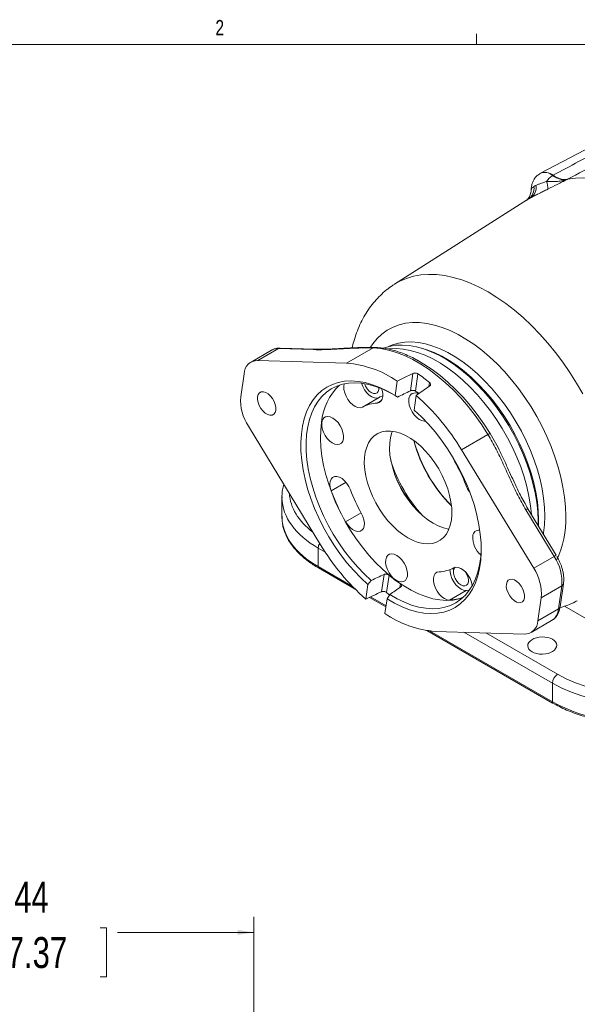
# Model space of a CAD drawing. Header units: inches. Extents: x 0.3 to 33.9, y 0.2 to 21.7.
# Tile 14 of 15: x 25.7 to 30.2, y 13.7 to 21.6. Entities that reach past the tile are written whole.
import ezdxf

# ---------------------------------------------------------------- set-up
doc = ezdxf.new("R2010")
doc.units = ezdxf.units.IN
doc.header["$MEASUREMENT"] = 0
doc.layers.add('SLD-0', color=7, linetype='Continuous', lineweight=15)
doc.styles.add('SLDTEXTSTYLE0', font='TXT', dxfattribs={"width": 0.75})
doc.dimstyles.new('SLDDIMSTYLE0', dxfattribs={"dimtxt": 0.25, "dimasz": 0.13, "dimexe": 0, "dimexo": 0.0625, "dimgap": 0.0625, "dimtad": 0, "dimtih": 1, "dimtoh": 1, "dimrnd": 1e-09, "dimzin": 12, "dimdsep": 46, "dimtxsty": 'SLDTEXTSTYLE0', "dimsah": 1, "dimcen": 0.09, "dimadec": 0, "dimazin": 3, "dimtfac": 1, "dimtofl": 0, "dimtmove": 0, "dimatfit": 3, "dimfxl": 1, "dimfrac": 2, "dimtolj": 1, "dimtzin": 12, "dimarcsym": 0})

# ---------------------------------------------------------------- blocks, each defined once
blk = doc.blocks.new('_D')
at = {"layer": 'SLD-0'}
for p, q in [((24.1595, 13.4864), (24.1595, 14.3567)), ((27.5992, 9.8424), (27.5992, 14.3567)), ((25.4002, 14.2685), (25.3495, 14.2685)), ((25.3495, 14.2685), (25.3495, 13.8716)), ((26.3584, 14.2685), (26.4092, 14.2685)), ((26.4092, 14.2685), (26.4092, 13.8716)), ((24.1595, 14.2317), (25.2607, 14.2317)), ((27.5992, 14.2317), (26.4979, 14.2317)), ((25.3495, 13.8716), (25.4002, 13.8716)), ((26.4092, 13.8716), (26.3584, 13.8716))]:
    blk.add_line(p, q, dxfattribs=at)
for points in [[(24.1595, 14.2317), (24.2895, 14.2117), (24.2895, 14.2517)], [(27.5992, 14.2317), (27.4692, 14.2517), (27.4692, 14.2117)]]:
    blk.add_solid(points, dxfattribs=at)
at = {"layer": 'SLD-0', "char_height": 0.25, "attachment_point": 1, "style": 'SLDTEXTSTYLE0'}
for s, insert in [('3.44', (25.4545, 14.6415, 0.0039)), ('87.37', (25.4637, 14.1939, 0.0039))]:
    blk.add_mtext(s, dxfattribs=dict(at, insert=insert))

msp = doc.modelspace()

# ---------------------------------------------------------------- linework, layer by layer
at = {"color": 7, "linetype": 'Continuous', "lineweight": 15}
for p, q in [((30.7151, 20.7865), (29.917, 20.3702)), ((29.9126, 20.3676), (29.9095, 20.3657)), ((30.0172, 20.3523), (30.0141, 20.3504)), ((30.1306, 20.3178), (30.1336, 20.3197)), ((29.8118, 20.1556), (28.7358, 19.4715)), ((29.8105, 20.1545), (29.8119, 20.1554)), ((28.7961, 19.5099), (28.792, 19.5073)), ((27.7984, 18.9517), (27.6322, 18.8558)), ((28.0802, 18.9428), (27.7984, 18.9517)), ((28.0953, 18.9468), (27.8134, 18.9556)), ((28.5631, 18.9566), (28.3494, 18.8332)), ((27.743, 18.9387), (27.5768, 18.8427)), ((27.6322, 18.8558), (28.3494, 18.8332)), ((27.4943, 18.5615), (27.5211, 18.7478)), ((28.8652, 18.6103), (28.8853, 18.7502)), ((28.9057, 18.6075), (28.9257, 18.7472)), ((28.7573, 18.689), (28.7404, 18.5714)), ((28.6113, 18.5565), (28.4769, 18.479)), ((28.7603, 18.56), (28.7404, 18.5714)), ((28.8952, 18.4547), (28.9121, 18.5723)), ((28.1387, 17.3656), (27.5557, 18.3234)), ((29.2777, 18.1332), (29.4914, 18.2565)), ((29.2777, 18.1332), (29.8606, 17.1754)), ((27.8271, 17.7521), (27.8271, 17.5909)), ((29.7976, 17.6478), (30.0268, 17.2713)), ((30.0436, 17.2802), (29.8145, 17.6566)), ((28.12, 17.1885), (28.12, 17.338)), ((29.8606, 17.1754), (30.0268, 17.2713)), ((28.4183, 17.0067), (28.121, 17.1783)), ((28.6319, 16.9858), (28.652, 17.1257)), ((28.692, 17.1193), (28.672, 16.9797)), ((28.5211, 17.0441), (28.5043, 16.9265)), ((28.5211, 17.0441), (28.5474, 17.0773)), ((30.0745, 16.8642), (30.1013, 17.0506)), ((28.6985, 16.9633), (28.6759, 16.9274)), ((29.3147, 16.9964), (29.1804, 16.9188)), ((30.0882, 17.0332), (29.922, 16.9373)), ((30.0882, 17.0332), (30.0614, 16.8469)), ((28.6667, 16.8633), (28.5336, 16.9401)), ((28.659, 16.8098), (28.6759, 16.9274)), ((29.922, 16.9373), (29.8953, 16.751)), ((30.0614, 16.8469), (29.8953, 16.751)), ((29.8395, 16.6561), (30.0057, 16.752)), ((30.0137, 16.0857), (28.998, 16.672)), ((29.7841, 16.643), (29.067, 16.6656)), ((30.0127, 16.2454), (30.0127, 16.0959))]:
    msp.add_line(p, q, dxfattribs=at)
at = {"color": 8, "linetype": 'Continuous', "lineweight": 15}
for p, q in [((29.8119, 20.1554), (29.8174, 20.1591)), ((28.7933, 19.508), (28.7917, 19.5071)), ((29.0137, 18.6446), (29.0184, 18.6773)), ((28.6314, 18.5318), (28.5955, 18.5111)), ((29.228, 18.039), (29.2244, 18.0369)), ((28.3447, 17.8706), (28.225, 17.8015)), ((29.3115, 17.8497), (29.3195, 17.8543)), ((28.3412, 17.5516), (28.4662, 17.6238)), ((28.12, 17.338), (28.1769, 17.3052)), ((28.3966, 17.0288), (28.12, 17.1885)), ((28.7846, 17.0495), (28.7804, 17.0202)), ((28.668, 16.8722), (28.5429, 16.9444)), ((30.1087, 16.8688), (30.3577, 16.725)), ((30.0127, 16.0959), (29.0197, 16.6691)), ((29.2974, 16.6584), (30.0127, 16.2454)), ((30.054, 16.3182), (29.4745, 16.6528))]:
    msp.add_line(p, q, dxfattribs=at)
at = {"color": 7, "linetype": 'Continuous', "lineweight": 15, "flags": 128}
for points in [[(30.1336, 20.3197), (30.1985, 20.3296), (30.266, 20.3325), (30.336, 20.3285), (30.408, 20.3174), (30.4817, 20.2995), (30.5567, 20.2748), (30.6326, 20.2434), (30.7091, 20.2055), (30.7858, 20.1612), (30.8623, 20.1108), (30.9383, 20.0545), (31.0133, 19.9927), (31.0869, 19.9255), (31.1589, 19.8534), (31.2289, 19.7767), (31.2964, 19.6957), (31.3613, 19.611)], [(28.5631, 18.9566), (28.6242, 18.9513), (28.6872, 18.9393), (28.7517, 18.9206), (28.8172, 18.8953), (28.8834, 18.8636), (28.9498, 18.8258), (29.016, 18.782), (29.0817, 18.7324), (29.1464, 18.6776), (29.2096, 18.6176), (29.2711, 18.553), (29.3303, 18.4842), (29.387, 18.4115), (29.4408, 18.3355), (29.4914, 18.2565)], [(29.8957, 17.5233), (29.8961, 17.5616), (29.893, 17.6343), (29.8851, 17.7093), (29.8722, 17.7862), (29.8546, 17.8644), (29.8322, 17.9434), (29.8053, 18.0228), (29.7741, 18.102), (29.7387, 18.1806), (29.6994, 18.2579), (29.6564, 18.3334), (29.61, 18.4068), (29.5605, 18.4776), (29.5082, 18.5451), (29.4535, 18.6092), (29.3967, 18.6692), (29.3382, 18.7248), (29.2783, 18.7757), (29.2175, 18.8216), (29.1562, 18.8621), (29.0947, 18.8969), (29.0334, 18.9259), (28.9728, 18.9489), (28.9132, 18.9656), (28.8551, 18.9761), (28.7987, 18.9802), (28.7445, 18.9779), (28.6929, 18.9692), (28.6484, 18.9559)], [(28.9255, 18.855), (28.974, 18.8268), (29.0393, 18.7836), (29.1041, 18.7348), (29.1678, 18.6806), (29.2302, 18.6215), (29.2908, 18.5578), (29.3493, 18.4899), (29.4052, 18.4183), (29.4582, 18.3433), (29.5081, 18.2654)], [(28.7404, 18.5714), (28.6795, 18.6067), (28.6188, 18.6361), (28.5587, 18.6592), (28.4997, 18.676), (28.4421, 18.6863), (28.3864, 18.6901), (28.3329, 18.6873), (28.2821, 18.678), (28.2342, 18.6621), (28.1896, 18.6399), (28.1487, 18.6115), (28.1117, 18.577), (28.0788, 18.5368), (28.0503, 18.491), (28.0264, 18.4401), (28.0073, 18.3844), (27.9931, 18.3242), (27.9839, 18.26), (27.9797, 18.1922), (27.9807, 18.1214), (27.9867, 18.0479), (27.9977, 17.9724), (28.0138, 17.8952), (28.0346, 17.8171), (28.0602, 17.7385), (28.0903, 17.66), (28.1247, 17.5821), (28.1632, 17.5054), (28.2055, 17.4304), (28.2513, 17.3576), (28.3003, 17.2875), (28.3522, 17.2207), (28.4065, 17.1576), (28.463, 17.0986), (28.5211, 17.0441)], [(28.5474, 17.0773), (28.491, 17.1301), (28.4362, 17.1874), (28.3835, 17.2487), (28.3332, 17.3136), (28.2856, 17.3816), (28.2412, 17.4522), (28.2001, 17.5251), (28.1628, 17.5995), (28.1294, 17.6751), (28.1002, 17.7513), (28.0754, 17.8276), (28.0552, 17.9034), (28.0396, 17.9782), (28.0289, 18.0516), (28.0231, 18.1228), (28.0222, 18.1916), (28.0262, 18.2574), (28.0352, 18.3197), (28.0489, 18.3781), (28.0675, 18.4322), (28.0906, 18.4816), (28.1183, 18.526), (28.1502, 18.5651), (28.1861, 18.5986), (28.2258, 18.6262), (28.269, 18.6477), (28.3155, 18.6631), (28.3648, 18.6722), (28.4167, 18.675), (28.4708, 18.6714), (28.5267, 18.6614), (28.584, 18.6451), (28.6423, 18.6227), (28.7012, 18.5942), (28.719, 18.5845)], [(28.4769, 18.479), (28.46, 18.4738), (28.4405, 18.4753), (28.4195, 18.4833), (28.3982, 18.4973), (28.3779, 18.5166), (28.3598, 18.54), (28.345, 18.5663), (28.3342, 18.5937), (28.3281, 18.6208), (28.327, 18.646), (28.3308, 18.6667)], [(28.6113, 18.5565), (28.5943, 18.5514), (28.5748, 18.5528), (28.5538, 18.5608), (28.5326, 18.5749), (28.5123, 18.5942), (28.4942, 18.6176), (28.4793, 18.6438), (28.4685, 18.6713), (28.4684, 18.6716)], [(28.6102, 18.6357), (28.6097, 18.6199), (28.6046, 18.6037), (28.5951, 18.5924), (28.582, 18.5871), (28.5662, 18.5881), (28.549, 18.5953), (28.5319, 18.6082), (28.5162, 18.6257), (28.5032, 18.6465), (28.4943, 18.6679)], [(28.632, 18.627), (28.6359, 18.6148), (28.6412, 18.5879), (28.6415, 18.5632), (28.6366, 18.5421), (28.6269, 18.5257), (28.6129, 18.5152), (28.5955, 18.5111)], [(27.7763, 18.4521), (27.7709, 18.4339), (27.7609, 18.4206), (27.747, 18.4133), (27.7302, 18.4123), (27.7115, 18.4178), (27.6923, 18.4294), (27.6738, 18.4463), (27.6573, 18.4673), (27.644, 18.491), (27.6347, 18.5158), (27.6301, 18.54), (27.6305, 18.562), (27.6359, 18.5803), (27.6459, 18.5935), (27.6598, 18.6009), (27.6766, 18.6019), (27.6953, 18.5964), (27.7146, 18.5848), (27.733, 18.5679), (27.7495, 18.5469), (27.7628, 18.5232), (27.7721, 18.4983), (27.7767, 18.4741), (27.7763, 18.4521)], [(28.987, 18.3658), (28.978, 18.3652), (28.9579, 18.3689), (28.9367, 18.3789), (28.9156, 18.3948), (28.8959, 18.4156), (28.8788, 18.4401), (28.8652, 18.4669), (28.8558, 18.4944), (28.8514, 18.521), (28.8521, 18.5452)], [(28.1488, 18.3548), (28.1546, 18.3752), (28.1651, 18.3905), (28.1797, 18.4), (28.1976, 18.403), (28.2177, 18.3994), (28.239, 18.3893), (28.26, 18.3734), (28.2797, 18.3526), (28.2968, 18.3281), (28.3105, 18.3014), (28.3198, 18.2738), (28.3242, 18.2472), (28.3236, 18.223), (28.3178, 18.2026), (28.3074, 18.1872), (28.2927, 18.1778), (28.2748, 18.1748), (28.2547, 18.1784), (28.2335, 18.1885), (28.2124, 18.2043), (28.1927, 18.2251), (28.1756, 18.2496), (28.1619, 18.2764), (28.1526, 18.3039), (28.1482, 18.3306), (28.1488, 18.3548)], [(28.6759, 16.9274), (28.7368, 16.8921), (28.7975, 16.8627), (28.8576, 16.8396), (28.9166, 16.8228), (28.9742, 16.8125), (29.0299, 16.8087), (29.0834, 16.8115), (29.1343, 16.8208), (29.1821, 16.8367), (29.2267, 16.8589), (29.2676, 16.8873), (29.3047, 16.9218), (29.3375, 16.962), (29.366, 17.0078), (29.3899, 17.0587), (29.409, 17.1144), (29.4232, 17.1746), (29.4324, 17.2388), (29.4366, 17.3066), (29.4357, 17.3775), (29.4296, 17.4509), (29.4186, 17.5265), (29.4026, 17.6036), (29.3817, 17.6817), (29.3561, 17.7603), (29.326, 17.8388), (29.2916, 17.9167), (29.2531, 17.9934), (29.2108, 18.0684), (29.165, 18.1412), (29.116, 18.2113), (29.0641, 18.2781), (29.0098, 18.3413), (28.9533, 18.4003), (28.8952, 18.4547)], [(28.1467, 18.3564), (28.1402, 18.2921), (28.1387, 18.2246), (28.1421, 18.1543), (28.1504, 18.0818), (28.1637, 18.0074), (28.1817, 17.9319), (28.2043, 17.8556), (28.2315, 17.7791), (28.263, 17.7029), (28.2986, 17.6277), (28.338, 17.5538), (28.3809, 17.4819), (28.4272, 17.4125), (28.4764, 17.3459), (28.5281, 17.2827), (28.5821, 17.2234), (28.638, 17.1683), (28.6953, 17.1179), (28.7537, 17.0724), (28.8127, 17.0322), (28.8719, 16.9977), (28.931, 16.9689), (28.9895, 16.9462), (29.0469, 16.9297), (29.103, 16.9195), (29.1572, 16.9157), (29.2093, 16.9183), (29.2588, 16.9272), (29.2845, 16.9348)], [(29.1957, 17.5653), (29.1869, 17.5231), (29.1734, 17.4851), (29.1552, 17.452), (29.1327, 17.4242), (29.1062, 17.402), (29.076, 17.3859), (29.0426, 17.3759), (29.0064, 17.3723), (28.968, 17.3752), (28.9279, 17.3844), (28.8866, 17.3998), (28.8447, 17.4213), (28.8029, 17.4485), (28.7617, 17.481), (28.7216, 17.5184), (28.6834, 17.5602), (28.6473, 17.6058), (28.6141, 17.6545), (28.5842, 17.7056), (28.5579, 17.7585), (28.5356, 17.8123), (28.5178, 17.8664), (28.5045, 17.92), (28.496, 17.9723), (28.4924, 18.0226), (28.4938, 18.0701), (28.5002, 18.1143), (28.5114, 18.1545), (28.5273, 18.1901), (28.5476, 18.2206), (28.5722, 18.2457), (28.6006, 18.2648), (28.6325, 18.2779), (28.6673, 18.2847), (28.7047, 18.2851), (28.744, 18.279), (28.7848, 18.2667), (28.8264, 18.2482), (28.8683, 18.2238), (28.9099, 18.1939), (28.9506, 18.1589), (28.9899, 18.1192), (29.0271, 18.0754), (29.0617, 18.0282), (29.0934, 17.9782), (29.1216, 17.9261), (29.1459, 17.8727), (29.166, 17.8186), (29.1816, 17.7647), (29.1925, 17.7117), (29.1985, 17.6603), (29.1996, 17.6113), (29.1957, 17.5653)], [(29.1763, 17.4921), (29.1716, 17.4927), (29.1315, 17.5019), (29.0902, 17.5174), (29.0484, 17.5389), (29.0065, 17.5661), (28.9653, 17.5986), (28.9253, 17.636), (28.887, 17.6778), (28.851, 17.7233), (28.8178, 17.772), (28.7878, 17.8232), (28.7615, 17.876), (28.7393, 17.9299), (28.7214, 17.984), (28.7081, 18.0376), (28.6997, 18.0898), (28.6961, 18.1401), (28.6975, 18.1877), (28.7038, 18.2319), (28.715, 18.272), (28.7194, 18.2835)], [(29.2244, 18.0369), (29.2114, 18.0639), (29.2081, 18.0729)], [(28.225, 17.8015), (28.2172, 17.8289), (28.2144, 17.8549), (28.2168, 17.878), (28.2241, 17.8968), (28.236, 17.9103), (28.2518, 17.9177), (28.2706, 17.9186), (28.2912, 17.9128), (28.3125, 17.9007), (28.3333, 17.8831), (28.3523, 17.861), (28.3684, 17.8356), (28.3806, 17.8084)], [(28.4677, 17.6212), (28.4807, 17.5941), (28.4892, 17.5667), (28.4928, 17.5403), (28.4912, 17.5167), (28.4846, 17.4971), (28.4734, 17.4827), (28.4581, 17.4743), (28.4398, 17.4724), (28.4193, 17.4772), (28.398, 17.4883), (28.3771, 17.5051), (28.3578, 17.5266), (28.3412, 17.5516)], [(28.6653, 17.2446), (28.6711, 17.265), (28.6815, 17.2803), (28.6962, 17.2898), (28.7141, 17.2928), (28.7342, 17.2892), (28.7554, 17.2791), (28.7765, 17.2632), (28.7962, 17.2424), (28.8133, 17.2179), (28.8269, 17.1912), (28.8363, 17.1636), (28.8407, 17.137), (28.8401, 17.1128), (28.8343, 17.0924), (28.8238, 17.077), (28.8092, 17.0676), (28.7913, 17.0646), (28.7712, 17.0682), (28.7499, 17.0783), (28.7289, 17.0941), (28.7092, 17.1149), (28.692, 17.1394), (28.6784, 17.1662), (28.6691, 17.1937), (28.6646, 17.2204), (28.6653, 17.2446)], [(29.4368, 17.3408), (29.4366, 17.3317), (29.4326, 17.2659), (29.4236, 17.2036), (29.4098, 17.1452), (29.3913, 17.0911), (29.3681, 17.0417), (29.3405, 16.9973), (29.3086, 16.9582), (29.2727, 16.9248), (29.2329, 16.8971), (29.1897, 16.8756), (29.1433, 16.8602), (29.0939, 16.8511), (29.042, 16.8483), (28.988, 16.852), (28.9321, 16.8619), (28.8748, 16.8782), (28.8165, 16.9006), (28.7576, 16.9291), (28.6985, 16.9633)], [(29.1804, 16.9188), (29.1606, 16.9213), (29.1394, 16.9303), (29.1182, 16.9452), (29.0982, 16.9652), (29.0806, 16.9892), (29.0663, 17.0157), (29.0562, 17.0432), (29.0509, 17.0701), (29.0506, 17.0948), (29.0555, 17.116), (29.0652, 17.1323), (29.0792, 17.1428), (29.0966, 17.1469)], [(29.3147, 16.9964), (29.2949, 16.9989), (29.2738, 17.0078), (29.2526, 17.0228), (29.2326, 17.0428), (29.2149, 17.0668), (29.2006, 17.0933), (29.1905, 17.1208), (29.1852, 17.1477), (29.1845, 17.1648)], [(29.3066, 17.1493), (29.3192, 17.1292), (29.3284, 17.107), (29.3331, 17.085), (29.333, 17.0651), (29.3279, 17.0489), (29.3184, 17.0376), (29.3053, 17.0323), (29.2894, 17.0333), (29.2723, 17.0405), (29.2552, 17.0534), (29.2395, 17.071), (29.2265, 17.0917), (29.2173, 17.1139), (29.2126, 17.1359), (29.2127, 17.1558), (29.2127, 17.1558)], [(29.2152, 17.179), (29.2321, 17.1842), (29.2516, 17.1827), (29.2727, 17.1748), (29.2939, 17.1607), (29.3142, 17.1414), (29.3323, 17.118), (29.3471, 17.0918), (29.3579, 17.0643), (29.364, 17.0372), (29.3643, 17.0348)], [(29.7858, 16.9368), (29.7804, 16.9185), (29.7705, 16.9053), (29.7566, 16.8979), (29.7397, 16.897), (29.721, 16.9025), (29.7018, 16.914), (29.6833, 16.9309), (29.6668, 16.9519), (29.6535, 16.9756), (29.6442, 17.0005), (29.6397, 17.0247), (29.6401, 17.0467), (29.6454, 17.0649), (29.6554, 17.0782), (29.6693, 17.0855), (29.6862, 17.0865), (29.7048, 17.081), (29.7241, 17.0694), (29.7426, 17.0526), (29.759, 17.0315), (29.7723, 17.0078), (29.7816, 16.983), (29.7862, 16.9588), (29.7858, 16.9368)], [(29.3413, 16.9984), (29.3362, 16.9979), (29.3147, 16.9964)]]:
    msp.add_lwpolyline(points, dxfattribs=at)
at = {"color": 8, "linetype": 'Continuous', "lineweight": 15, "flags": 128}
for points in [[(30.2566, 18.5852), (30.2062, 18.6726), (30.1524, 18.7578), (30.0955, 18.8404), (30.0359, 18.9201), (29.9737, 18.9964), (29.9092, 19.069), (29.8428, 19.1375), (29.7748, 19.2017), (29.7055, 19.2613), (29.6351, 19.3159), (29.5642, 19.3653), (29.4928, 19.4093), (29.4215, 19.4476), (29.3505, 19.4802), (29.2802, 19.5068), (29.2109, 19.5273), (29.1428, 19.5416), (29.0764, 19.5497), (29.012, 19.5515), (28.9498, 19.5471), (28.8901, 19.5363), (28.8333, 19.5193), (28.7795, 19.4962), (28.7358, 19.4715)], [(30.1196, 17.5967), (30.1171, 17.6722), (30.1097, 17.7501), (30.0975, 17.8299), (30.0805, 17.9112), (30.0588, 17.9935), (30.0326, 18.0763), (30.0019, 18.1591), (29.967, 18.2415), (29.9281, 18.3229), (29.8854, 18.4029), (29.8391, 18.481), (29.7896, 18.5567), (29.7371, 18.6297), (29.6819, 18.6994), (29.6244, 18.7655), (29.5648, 18.8276), (29.5036, 18.8853), (29.4411, 18.9383), (29.3777, 18.9862), (29.3137, 19.0289), (29.2495, 19.0659), (29.1855, 19.0972), (29.1221, 19.1225), (29.0596, 19.1417), (28.9984, 19.1546), (28.9388, 19.1613), (28.8813, 19.1616), (28.8261, 19.1556), (28.7736, 19.1433), (28.7241, 19.1247), (28.6778, 19.1), (28.6351, 19.0693), (28.5962, 19.0328), (28.5613, 18.9907), (28.5426, 18.9633)], [(28.6864, 18.9676), (28.7193, 18.9815), (28.7679, 18.9956), (28.8192, 19.0035), (28.873, 19.005), (28.9289, 19.0003), (28.9865, 18.9892), (29.0455, 18.972), (29.1055, 18.9486), (29.166, 18.9193), (29.2268, 18.8842), (29.2874, 18.8436), (29.3473, 18.7977), (29.4063, 18.7469), (29.4639, 18.6914), (29.5198, 18.6316), (29.5736, 18.568), (29.625, 18.5008), (29.6736, 18.4307), (29.719, 18.3579), (29.7611, 18.283), (29.7995, 18.2065), (29.8341, 18.1288), (29.8644, 18.0505), (29.8905, 17.9721), (29.912, 17.894), (29.9289, 17.8169), (29.9411, 17.7411), (29.9484, 17.6673), (29.9509, 17.5958), (29.9484, 17.5271), (29.9411, 17.4616), (29.9394, 17.4513)], [(29.8433, 17.6094), (29.8356, 17.6807), (29.8227, 17.7576), (29.8051, 17.8358), (29.7827, 17.9149), (29.7558, 17.9943), (29.7246, 18.0735), (29.6892, 18.152), (29.6499, 18.2293), (29.6069, 18.3049), (29.5605, 18.3783), (29.511, 18.449), (29.4587, 18.5166), (29.404, 18.5806), (29.3472, 18.6406), (29.2887, 18.6963), (29.2288, 18.7472), (29.168, 18.793), (29.1067, 18.8335), (29.0452, 18.8683), (28.9839, 18.8973), (28.9233, 18.9203), (28.8637, 18.937), (28.8056, 18.9475), (28.7492, 18.9516), (28.695, 18.9493), (28.6866, 18.9484)], [(29.8993, 17.5173), (29.9007, 17.5687), (29.8982, 17.6401), (29.8909, 17.7138), (29.8788, 17.7894), (29.8619, 17.8663), (29.8404, 17.9442), (29.8144, 18.0225), (29.7841, 18.1006), (29.7497, 18.1781), (29.7113, 18.2544), (29.6694, 18.3291), (29.624, 18.4018), (29.5755, 18.4718), (29.5243, 18.5388), (29.4706, 18.6023), (29.4148, 18.6619), (29.3573, 18.7173), (29.2985, 18.768), (29.2387, 18.8138), (29.1782, 18.8543), (29.1176, 18.8893), (29.0572, 18.9185), (28.9974, 18.9418), (28.9438, 18.9578)]]:
    msp.add_lwpolyline(points, dxfattribs=at)
at = {"color": 7, "linetype": 'Continuous', "lineweight": 15}
for centre, radius, start, end in [((29.9536, 20.2832), 0.0939, 47.42075, 115.93111), ((30.1204, 20.1847), 0.1969, 122.66794, 143.0844), ((29.8644, 20.2518), 0.111, 354.08938, 27.4022), ((29.7575, 20.2464), 0.1059, 304.46771, 8.17875), ((29.7812, 20.2519), 0.0991, 306.47101, 11.00679), ((27.6315, 18.7453), 0.1105, 89.64968, 178.7067), ((28.2899, 18.0158), 0.8195, 55.22785, 85.84098), ((28.1424, 17.6121), 1.3791, 50.56983, 55.39094), ((28.6297, 18.3084), 0.4853, 134.26878, 174.32685), ((27.873, 18.5323), 0.3799, 175.5847, 213.3501), ((28.7324, 18.3358), 0.2517, 111.06368, 118.76618), ((28.9041, 18.541), 0.0522, 59.0365, 175.36409), ((28.2905, 17.6985), 1.0976, 54.12029, 55.9141), ((27.6759, 17.1714), 1.8683, 30.98213, 48.57515), ((28.6047, 18.2422), 0.269, 91.95528, 118.35146), ((30.0272, 18.5108), 1.1751, 194.95659, 225.03803), ((30.0418, 18.5193), 1.19, 195.25685, 224.73777), ((29.8448, 18.4056), 1.1942, 197.66983, 222.3248), ((28.129, 17.4134), 1.2604, 20.24983, 29.64644), ((29.8695, 18.4198), 1.233, 204.54061, 215.45402), ((29.5113, 17.9235), 0.2131, 200.28764, 218.79896), ((29.8029, 18.3836), 1.6819, 200.24983, 209.64644), ((29.5631, 18.2446), 1.2604, 200.24983, 209.64644), ((29.5535, 17.4245), 0.1853, 176.73768, 229.86813), ((29.4178, 17.4339), 0.0493, 80.86359, 178.66822), ((29.7404, 18.3274), 1.8683, 210.98213, 228.57515), ((30.086, 17.179), 0.1097, 112.72415, 122.68313), ((29.7095, 17.0625), 0.3799, 355.5847, 33.3501), ((28.1674, 17.1882), 0.0474, 179.64002, 192.06924), ((29.4369, 18.0108), 1.1617, 230.11834, 235.84243), ((29.0874, 17.4158), 0.269, 271.95528, 298.35146), ((29.2501, 17.1535), 0.0375, 126.73579, 176.59669), ((29.5433, 16.9666), 0.3799, 355.5847, 33.3501), ((30.0773, 17.055), 0.0243, 296.43365, 349.61854), ((29.5895, 18.0974), 1.4461, 230.6189, 231.87873), ((29.166, 17.2906), 0.3721, 272.21154, 289.48432), ((29.1264, 17.483), 0.8195, 235.22785, 265.84098), ((29.7848, 16.7535), 0.1105, 269.64968, 358.7067), ((30.1051, 16.2411), 0.0926, 123.54035, 177.32575), ((30.0601, 16.0956), 0.0474, 179.64002, 192.06924)]:
    msp.add_arc(centre, radius, start, end, dxfattribs=at)
at = {"color": 8, "linetype": 'Continuous', "lineweight": 15}
for centre, radius, start, end in [((29.9506, 20.2813), 0.0939, 47.4117, 115.9429), ((27.7933, 18.8492), 0.1027, 87.17044, 119.35252), ((27.8126, 18.9277), 0.0279, 88.45781, 120.71843), ((29.3374, 17.5748), 0.7825, 334.63678, 1.60339), ((28.2057, 17.3352), 0.0858, 150.21962, 178.11853), ((29.9383, 16.8554), 0.1234, 303.09478, 356.0723), ((30.0506, 16.8687), 0.0243, 296.44498, 349.40343)]:
    msp.add_arc(centre, radius, start, end, dxfattribs=at)
at = {"color": 7, "linetype": 'Continuous', "lineweight": 15}
for centre, major_axis, ratio, start_param, end_param in [((29.6029, 18.2659), (10.4236, 4.9481), 0.064634, 1.608991, 1.621295), ((29.6029, 18.2659), (8.7605, 6.2071), 0.060522, 1.594501, 1.606805), ((29.6029, 18.2659), (8.7821, 4.1689), 0.064634, 1.624184, 1.636171), ((28.8271, 17.7664), (0.9999, 0.0219), 0.591316, 3.128669, 3.143167), ((29.6029, 18.2659), (8.7821, 4.1689), 0.064634, 4.561296, 4.573284), ((29.6029, 18.2659), (10.4236, 4.9481), 0.064634, 4.576173, 4.588476), ((29.6029, 18.2659), (7.381, 5.2297), 0.060522, 4.546807, 4.558794), ((30.7187, 16.7221), (0.9399, 0.0219), 0.592198, 3.913199, 5.457816), ((30.7198, 16.6737), (0.9999, 0.0219), 0.591316, 3.914067, 5.458684), ((30.7198, 16.484), (0.9999, -0.0208), 0.562909, 3.938703, 5.029556)]:
    msp.add_ellipse(centre, major_axis=major_axis, ratio=ratio, start_param=start_param, end_param=end_param, dxfattribs=at)
at = {"color": 8, "linetype": 'Continuous', "lineweight": 15}
for centre, major_axis, ratio, start_param, end_param in [((28.826, 17.8147), (0.9399, 0.0219), 0.592198, 3.164985, 3.776861), ((28.8271, 17.7664), (0.9999, 0.0219), 0.591316, 3.143167, 3.914067), ((28.8271, 17.5766), (0.9999, -0.0208), 0.562909, 3.153305, 3.938703)]:
    msp.add_ellipse(centre, major_axis=major_axis, ratio=ratio, start_param=start_param, end_param=end_param, dxfattribs=at)
at = {"color": 7, "linetype": 'Continuous', "lineweight": 15}
msp.add_ellipse((29.9297, 16.5505), major_axis=(0.1172, 0.0027), ratio=0.592198, dxfattribs=at)
for points, knots in [([(30.7974, 20.77), (30.6751, 20.7044), (30.4152, 20.5651), (30.155, 20.426), (30.0172, 20.3523)], [0, 0, 0, 0, 0.4703254, 1, 1, 1, 1]), ([(30.1336, 20.3197), (30.3072, 20.4108), (30.5698, 20.5487), (30.8322, 20.6865), (30.9212, 20.7332)], [0, 0, 0, 0, 0.661168, 1, 1, 1, 1]), ([(29.9099, 20.3651), (29.9044, 20.3616), (29.8907, 20.353), (29.8733, 20.3341), (29.8579, 20.3106), (29.8475, 20.285), (29.8417, 20.2604), (29.8414, 20.2445), (29.8413, 20.2377)], [0, 0, 0, 0, 0.128729, 0.318374, 0.502095, 0.6831, 0.864835, 1, 1, 1, 1]), ([(29.963, 20.3029), (29.9563, 20.3003), (29.9428, 20.2951), (29.9258, 20.289), (29.9114, 20.284), (29.8995, 20.2797), (29.8884, 20.2754), (29.8818, 20.2723), (29.8785, 20.2708)], [0, 0, 0, 0, 0.196553, 0.399577, 0.546778, 0.695321, 0.847205, 1, 1, 1, 1]), ([(30.1306, 20.3178), (30.1305, 20.3177), (30.1163, 20.3129), (30.0877, 20.3058), (30.0322, 20.2999), (29.9899, 20.3018), (29.963, 20.3029)], [0, 0, 0, 0, 0.00233, 0.278135, 0.541057, 1, 1, 1, 1]), ([(29.9748, 20.2404), (30.0004, 20.2532), (30.0389, 20.2725), (30.0908, 20.2983), (30.1172, 20.3112), (30.1305, 20.3177), (30.1306, 20.3178)], [0, 0, 0, 0, 0.493398, 0.745029, 0.997453, 1, 1, 1, 1]), ([(30.1306, 20.3178), (30.1301, 20.3177), (30.1215, 20.3158), (30.1034, 20.3147), (30.075, 20.3196), (30.0448, 20.3309), (30.0244, 20.3439), (30.0141, 20.3504)], [0, 0, 0, 0, 0.014322, 0.253699, 0.500028, 0.74622, 1, 1, 1, 1]), ([(30.1336, 20.3197), (30.125, 20.3186), (30.1076, 20.3163), (30.0785, 20.3216), (30.048, 20.3329), (30.0276, 20.3458), (30.0172, 20.3523)], [0, 0, 0, 0, 0.246215, 0.500001, 0.746214, 1, 1, 1, 1]), ([(29.8407, 20.2374), (29.8407, 20.2369), (29.8415, 20.229), (29.839, 20.2142), (29.8339, 20.1948), (29.8263, 20.1786), (29.8182, 20.1661), (29.8109, 20.1572), (29.8056, 20.1518), (29.8029, 20.1496), (29.803, 20.1496), (29.803, 20.1497)], [0, 0, 0, 0, 0.0115271, 0.1761594, 0.328379, 0.4671263, 0.5902652, 0.700032, 0.8067096, 0.9193836, 1, 1, 1, 1]), ([(29.8401, 20.1722), (29.842, 20.1732), (29.8481, 20.1765), (29.8593, 20.1825), (29.8745, 20.1904), (29.891, 20.1988), (29.9078, 20.2071), (29.9244, 20.2153), (29.9405, 20.2233), (29.9574, 20.2317), (29.969, 20.2375), (29.9748, 20.2404)], [0, 0, 0, 0, 0.054739, 0.180353, 0.306792, 0.436105, 0.566551, 0.672887, 0.779972, 0.889532, 1, 1, 1, 1]), ([(28.7362, 19.4708), (28.7276, 19.4655), (28.7002, 19.4488), (28.6578, 19.415), (28.6092, 19.3702), (28.5647, 19.3204), (28.5243, 19.2664), (28.4881, 19.208), (28.4562, 19.1454), (28.4288, 19.0787), (28.4079, 19.0158), (28.3984, 18.9742), (28.3944, 18.9571)], [0, 0, 0, 0, 0.048751, 0.154161, 0.2597, 0.365853, 0.473079, 0.581793, 0.69234, 0.80496, 0.919752, 1, 1, 1, 1]), ([(27.8134, 18.9551), (27.808, 18.9553), (27.7937, 18.9559), (27.7713, 18.9511), (27.7531, 18.9452), (27.7447, 18.9393), (27.7435, 18.9385)], [0, 0, 0, 0, 0.219027, 0.575256, 0.938721, 1, 1, 1, 1]), ([(28.0802, 18.9428), (28.1102, 18.9426), (28.1707, 18.942), (28.2719, 18.9471), (28.3739, 18.9529), (28.4737, 18.9576), (28.5332, 18.9569), (28.5631, 18.9566)], [0, 0, 0, 0, 0.197723, 0.399132, 0.606177, 0.801608, 1, 1, 1, 1]), ([(28.5781, 18.9605), (28.5595, 18.9608), (28.526, 18.9615), (28.4788, 18.9606), (28.4441, 18.9594), (28.4209, 18.9584), (28.4067, 18.9577), (28.3944, 18.9571), (28.3775, 18.9562), (28.3517, 18.9548), (28.3155, 18.9528), (28.2703, 18.9503), (28.2169, 18.9478), (28.1562, 18.9458), (28.1161, 18.9464), (28.0948, 18.9467)], [0, 0, 0, 0, 0.122369, 0.220517, 0.294486, 0.33415, 0.360315, 0.379231, 0.407556, 0.461339, 0.533349, 0.623466, 0.731525, 0.857136, 1, 1, 1, 1]), ([(28.923, 18.8563), (28.9185, 18.8589), (28.8959, 18.8718), (28.855, 18.8913), (28.8003, 18.9143), (28.7458, 18.9327), (28.6917, 18.9469), (28.6383, 18.956), (28.6003, 18.9603), (28.5807, 18.9602), (28.5782, 18.9602)], [0, 0, 0, 0, 0.0377594, 0.1929095, 0.3486306, 0.5048756, 0.6616379, 0.8189437, 0.9768608, 1, 1, 1, 1]), ([(28.8853, 18.7502), (28.8881, 18.7513), (28.8936, 18.7534), (28.9038, 18.7541), (28.9139, 18.7527), (28.9213, 18.75), (28.9247, 18.7478), (28.9257, 18.7472)], [0, 0, 0, 0, 0.226671, 0.453324, 0.680425, 0.908112, 1, 1, 1, 1]), ([(29.0184, 18.6773), (29.0205, 18.6752), (29.0247, 18.6711), (29.0272, 18.6638), (29.0265, 18.6567), (29.0234, 18.6517), (29.0205, 18.6495), (29.0197, 18.6488)], [0, 0, 0, 0, 0.227843, 0.455685, 0.683524, 0.910929, 1, 1, 1, 1]), ([(28.9057, 18.6075), (28.9031, 18.609), (28.8978, 18.6119), (28.8878, 18.614), (28.8776, 18.614), (28.8699, 18.6123), (28.8662, 18.6107), (28.8652, 18.6103)], [0, 0, 0, 0, 0.228055, 0.456107, 0.684156, 0.911593, 1, 1, 1, 1]), ([(29.4914, 18.2565), (29.514, 18.2173), (29.5587, 18.1394), (29.6172, 18.0144), (29.673, 17.8896), (29.7309, 17.7647), (29.7753, 17.6869), (29.7976, 17.6478)], [0, 0, 0, 0, 0.198407, 0.393829, 0.60744, 0.802292, 1, 1, 1, 1]), ([(29.8145, 17.6566), (29.7934, 17.6934), (29.7551, 17.7603), (29.7108, 17.8539), (29.6746, 17.9332), (29.64, 18.0106), (29.6152, 18.0632), (29.6015, 18.0924)], [0, 0, 0, 0, 0.261034, 0.474785, 0.639254, 0.799717, 1, 1, 1, 1]), ([(27.8409, 17.8549), (27.8373, 17.8395), (27.8299, 17.8077), (27.8263, 17.7699), (27.8276, 17.748), (27.8279, 17.7426)], [0, 0, 0, 0, 0.417053, 0.856148, 1, 1, 1, 1]), ([(27.8279, 17.5964), (27.8276, 17.5876), (27.8268, 17.5672), (27.8301, 17.5468), (27.832, 17.5353)], [0, 0, 0, 0, 0.430127, 1, 1, 1, 1]), ([(28.121, 17.1783), (28.0936, 17.1953), (28.0406, 17.228), (27.9751, 17.2831), (27.9212, 17.3403), (27.8784, 17.4008), (27.8493, 17.4636), (27.834, 17.5088), (27.8323, 17.5329), (27.8321, 17.5353)], [0, 0, 0, 0, 0.172641, 0.334377, 0.496629, 0.658363, 0.82005, 0.982254, 1, 1, 1, 1]), ([(30.101, 17.0507), (30.1013, 17.052), (30.1036, 17.0632), (30.104, 17.086), (30.1023, 17.1182), (30.0969, 17.15), (30.0892, 17.1796), (30.0802, 17.2057), (30.0702, 17.2301), (30.06, 17.2515), (30.0522, 17.2654), (30.049, 17.2712)], [0, 0, 0, 0, 0.020142, 0.1722, 0.320739, 0.463807, 0.595838, 0.711868, 0.806966, 0.919534, 1, 1, 1, 1]), ([(28.652, 17.1257), (28.6548, 17.1267), (28.6604, 17.1287), (28.6704, 17.1286), (28.6804, 17.1263), (28.6876, 17.1227), (28.691, 17.1201), (28.692, 17.1193)], [0, 0, 0, 0, 0.226402, 0.45278, 0.679787, 0.907621, 1, 1, 1, 1]), ([(28.7846, 17.0495), (28.7868, 17.0477), (28.7911, 17.0443), (28.7938, 17.0379), (28.7932, 17.0317), (28.7901, 17.0271), (28.7872, 17.025), (28.7864, 17.0244)], [0, 0, 0, 0, 0.228055, 0.456107, 0.684156, 0.911593, 1, 1, 1, 1]), ([(28.672, 16.9797), (28.6694, 16.9815), (28.6642, 16.9851), (28.6544, 16.9882), (28.6443, 16.989), (28.6367, 16.9878), (28.633, 16.9862), (28.6319, 16.9858)], [0, 0, 0, 0, 0.227843, 0.455685, 0.683524, 0.910929, 1, 1, 1, 1]), ([(30.0728, 16.8572), (30.0938, 16.8636), (30.1361, 16.8765), (30.1828, 16.8958), (30.2075, 16.9097), (30.2129, 16.9127)], [0, 0, 0, 0, 0.435127, 0.878473, 1, 1, 1, 1]), ([(30.0052, 16.7522), (30.0118, 16.7562), (30.0267, 16.7655), (30.0448, 16.7857), (30.0596, 16.8105), (30.0696, 16.8366), (30.0728, 16.8555), (30.0743, 16.8643)], [0, 0, 0, 0, 0.174197, 0.397384, 0.603563, 0.814784, 1, 1, 1, 1]), ([(31.0205, 15.9427), (30.9818, 15.9365), (30.9072, 15.9246), (30.793, 15.9166), (30.681, 15.9155), (30.5693, 15.9217), (30.4597, 15.9352), (30.3532, 15.9556), (30.2403, 15.9857), (30.1236, 16.0275), (30.0503, 16.0663), (30.0137, 16.0857)], [0, 0, 0, 0, 0.110367, 0.212962, 0.315885, 0.418482, 0.52113, 0.624104, 0.726755, 0.863377, 1, 1, 1, 1])]:
    msp.add_open_spline(points, degree=3, knots=knots, dxfattribs=at)
at = {"color": 8, "linetype": 'Continuous', "lineweight": 15}
for points, knots in [([(29.8623, 20.2614), (29.8613, 20.2607), (29.856, 20.2569), (29.8483, 20.2499), (29.8412, 20.2411), (29.8421, 20.2386), (29.8424, 20.2376)], [0, 0, 0, 0, 0.078411, 0.418085, 0.765218, 1, 1, 1, 1]), ([(28.0948, 18.9465), (28.0944, 18.9466), (28.0895, 18.9478), (28.0846, 18.9452), (28.0802, 18.9428)], [0, 0, 0, 0, 0.092122, 1, 1, 1, 1]), ([(28.5782, 18.9605), (28.5781, 18.9605), (28.5755, 18.9609), (28.5703, 18.9599), (28.5655, 18.9577), (28.5631, 18.9566)], [0, 0, 0, 0, 0.01593, 0.507965, 1, 1, 1, 1]), ([(29.5081, 18.2654), (29.5376, 18.2151), (29.5706, 18.1588), (29.5977, 18.0996), (29.6006, 18.0933)], [0, 0, 0, 0, 0.894224, 1, 1, 1, 1]), ([(29.7976, 17.6478), (29.8014, 17.6499), (29.809, 17.6542), (29.8143, 17.6569), (29.8139, 17.6564), (29.8138, 17.6562)], [0, 0, 0, 0, 0.410329, 0.820658, 1, 1, 1, 1])]:
    msp.add_open_spline(points, degree=3, knots=knots, dxfattribs=at)
at = {"color": 7, "linetype": 'Continuous', "lineweight": 15}
for points in [[(29.8785, 20.2708), (29.8756, 20.2693), (29.8697, 20.2663), (29.8648, 20.263), (29.8623, 20.2614)], [(29.8174, 20.1591), (29.8209, 20.1611), (29.8278, 20.1653), (29.836, 20.1699), (29.8401, 20.1722)], [(29.4914, 18.2565), (29.4936, 18.2578), (29.4981, 18.2604), (29.5032, 18.2631), (29.5068, 18.265), (29.5077, 18.2653), (29.5081, 18.2654)]]:
    msp.add_open_spline(points, degree=3, dxfattribs=at)
at = {"layer": 'SLD-0'}
for p, q in [((29.3979, 21.4106), (29.3979, 21.4954)), ((0.5229, 21.4106), (33.5229, 21.4106))]:
    msp.add_line(p, q, dxfattribs=at)

# ---------------------------------------------------------------- texts
at = {"color": 7, "linetype": 'Continuous', "lineweight": 0, "insert": (27.2892, 21.608), "char_height": 0.125, "attachment_point": 1, "style": 'SLDTEXTSTYLE0'}
msp.add_mtext('2', dxfattribs=at)

# ---------------------------------------------------------------- dimensions: what is measured, and where the dimension line sits
at = {"layer": 'SLD-0'}
dim = msp.add_linear_dim(base=(24.1595, 14.2317), p1=(27.5992, 9.7924), p2=(24.1595, 13.4364), dimstyle='SLDDIMSTYLE0', dxfattribs=at)
dim.commit()
dim.dimension.update_dxf_attribs({"geometry": '_D', "text_midpoint": (25.8793, 14.2317), "dimtype": 160})

doc.saveas('drawing.dxf')
